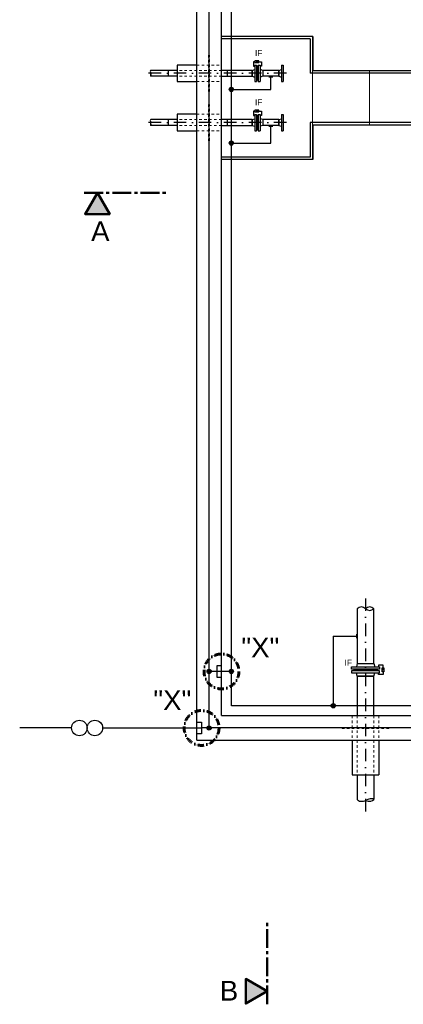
# Model space of a CAD drawing. Header units: millimetres. Extents: x -33264 to 5161179, y -3824 to 50989.
# Tile 1 of 25: x -33124 to -29236, y -3180 to 6806. Entities that reach past the tile are written whole.
import ezdxf

# ---------------------------------------------------------------- set-up
doc = ezdxf.new("R2010")
doc.units = ezdxf.units.MM
for name, pattern in [('DASHDOT', [25.4, 12.7, -6.35, 0, -6.35]), ('HIDDEN', [9.525, 6.35, -3.175]), ('JIS_02_1.0', [2, 1, -1]), ('MITTE2', [28.575, 19.05, -3.175, 3.175, -3.175])]:
    doc.linetypes.add(name, pattern=pattern)
for name, color, linetype in [('Beschriftung', 7, 'Continuous'), ('P-MU050ENTL', 7, 'Continuous'), ('P-MU150AUSL', 7, 'Continuous'), ('P-MU200EINL', 7, 'Continuous')]:
    doc.layers.add(name, color=color, linetype=linetype)
for name, color, linetype, lineweight in [('Trennstelle', 36, 'Continuous', 35), ('verz. Bandstahl 30x3_5mm auf Putz', 1, 'GRENZE1', 35), ('verz. Bandstahl 30x3_5mm im Beton', 5, 'GRENZE1', 35)]:
    doc.layers.add(name, color=color, linetype=linetype, lineweight=lineweight)
doc.styles.add('LBB3.5M1000', font='isocp.shx', dxfattribs={"height": 3.5})
doc.linetypes.add('GRENZE1', pattern='A,6.35,-2.54,[133,ltypeshp.shx,S=2.54,R=0,X=-2.54,Y=0],-2.54,25.4', length=36.83)

msp = doc.modelspace()

# ---------------------------------------------------------------- hatches: boundary and pattern name
h = msp.add_hatch(color=256)
h.dxf.hatch_style = 1
h.paths.add_polyline_path([(-30725.71, 6379.749), (-30716.339, 6374.339), (-30716.339, 6385.16)])
at = {"lineweight": 5}
h = msp.add_hatch(dxfattribs=at)
h.set_pattern_fill('NET3', color=256, angle=90)
h.set_pattern_definition([(90, (-73551.0945, -4154.639), (-3.175, 2e-16), []), (150, (-73551.0945, -4154.639), (-1.5875, -2.74963066), []), (210, (-73551.0945, -4154.639), (1.5875, -2.74963066), [])])
h.paths.add_polyline_path([(-30722.962, 6194.88), (-30704.962, 6194.88), (-30704.962, 6329.88), (-30722.962, 6329.88)])
h = msp.add_hatch(color=256)
h.dxf.hatch_style = 1
h.paths.add_polyline_path([(-30725.71, 5879.749), (-30716.339, 5874.339), (-30716.339, 5885.16)])
h = msp.add_hatch(dxfattribs=at)
h.set_pattern_fill('NET3', color=256, angle=90)
h.set_pattern_definition([(90, (-73551.0945, -4654.639), (-3.175, 2e-16), []), (150, (-73551.0945, -4654.639), (-1.5875, -2.74963066), []), (210, (-73551.0945, -4654.639), (1.5875, -2.74963066), [])])
h.paths.add_polyline_path([(-30722.962, 5694.88), (-30704.962, 5694.88), (-30704.962, 5829.88), (-30722.962, 5829.88)])
h = msp.add_hatch(color=256)
h.dxf.hatch_style = 1
h.paths.add_polyline_path([(-32336.24, 5050.503), (-32461.182, 4834.098), (-32211.299, 4834.098)])
h = msp.add_hatch(dxfattribs=at)
h.set_pattern_fill('NET3', color=256)
h.set_pattern_definition([(0, (15500.6995, 3421.809), (0, 3.175), []), (60, (15500.6995, 3421.809), (-2.74963066, 1.5875), []), (120, (15500.6995, 3421.809), (-2.74963066, -1.5875), [])])
h.paths.add_polyline_path([(-29735.709, 220.38), (-29735.709, 202.38), (-29500.709, 202.38), (-29500.709, 220.38)])
h = msp.add_hatch(color=256)
h.dxf.hatch_style = 1
h.paths.add_polyline_path([(-29440.705, 205.132), (-29446.116, 214.503), (-29435.295, 214.503)])
h = msp.add_hatch(color=256)
h.dxf.hatch_style = 1
h.paths.add_polyline_path([(-30616.006, -3047.394), (-30832.411, -3172.335), (-30832.411, -2922.453)])
at = {"layer": 'verz. Bandstahl 30x3_5mm auf Putz', "lineweight": -3}
h = msp.add_hatch(color=256, dxfattribs=at)
h.dxf.hatch_style = 1
edge = h.paths.add_edge_path()
edge.add_arc((-30978.506, 6098.961), 21.435, 0, 360)
h = msp.add_hatch(color=256, dxfattribs=at)
h.dxf.hatch_style = 1
edge = h.paths.add_edge_path()
edge.add_arc((-30978.506, 5555.006), 21.435, 0, 360)
h = msp.add_hatch(color=256, dxfattribs=at)
h.dxf.hatch_style = 1
edge = h.paths.add_edge_path()
edge.add_arc((-30978.506, 195.454), 21.435, 0, 360)
h = msp.add_hatch(color=256, dxfattribs=at)
h.dxf.hatch_style = 1
edge = h.paths.add_edge_path()
edge.add_arc((-29946.24, -152.62), 21.435, 0, 360)
at = {"layer": 'verz. Bandstahl 30x3_5mm im Beton', "lineweight": -3, "ltscale": 20}
h = msp.add_hatch(color=256, dxfattribs=at)
h.dxf.hatch_style = 1
edge = h.paths.add_edge_path()
edge.add_arc((-31203.506, 195.454), 21.435, 0, 360)
h = msp.add_hatch(color=256, dxfattribs=at)
h.dxf.hatch_style = 1
edge = h.paths.add_edge_path()
edge.add_arc((-31203.506, -377.62), 21.435, 0, 360)

# ---------------------------------------------------------------- linework, layer by layer
for p, q in [((-31328.506, -502.62), (-31328.506, 10247.38)), ((-31078.506, -252.62), (-31078.506, 9997.38)), ((-30153.506, 6637.38), (-31078.506, 6637.38)), ((-30178.506, 6612.38), (-31078.506, 6612.38)), ((-30178.506, 6612.38), (-30178.506, 6262.38)), ((-30153.506, 6637.38), (-30153.506, 6287.38)), ((-21578.506, 6262.38), (-30178.506, 6262.38)), ((-21578.506, 6287.38), (-30153.506, 6287.38)), ((-30178.506, 5762.38), (-30178.506, 5412.38)), ((-28502.543, 5762.38), (-30178.506, 5762.38)), ((-30153.506, 5737.38), (-30153.506, 5387.38)), ((-28503.506, 5737.38), (-30153.506, 5737.38)), ((-30178.506, 5412.38), (-31078.506, 5412.38)), ((-30153.506, 5387.38), (-31078.506, 5387.38)), ((-29534.059, 275.38), (-29525.709, 242.38)), ((-29500.709, 220.38), (-29500.709, 202.38)), ((-29702.359, 147.38), (-29534.059, 147.38)), ((-29534.059, 147.38), (-29525.709, 180.38)), ((-31078.506, -252.62), (-23178.506, -252.62)), ((-31328.506, -502.62), (-23428.506, -502.62))]:
    msp.add_line(p, q)
at = {"linetype": 'JIS_02_1.0', "lineweight": 18, "ltscale": 25}
for p, q in [((-31078.506, 6292.53), (-31528.506, 6292.53)), ((-31328.506, 6346.53), (-31078.506, 6346.53)), ((-31078.506, 6232.23), (-31528.506, 6232.23)), ((-31328.506, 6178.23), (-31078.506, 6178.23)), ((-31078.506, 5792.53), (-31528.506, 5792.53)), ((-31328.506, 5846.53), (-31078.506, 5846.53)), ((-31078.506, 5732.23), (-31528.506, 5732.23)), ((-31328.506, 5678.23), (-31078.506, 5678.23)), ((-29755.006, -252.62), (-29755.006, -502.62)), ((-29702.656, -252.62), (-29702.656, -852.62)), ((-29534.356, -252.62), (-29534.356, -852.62)), ((-29482.006, -252.62), (-29482.006, -502.62)), ((-29382.006, -372.62), (-29855.006, -372.62)), ((-29855.006, -382.62), (-29855.006, -372.62)), ((-29382.006, -382.62), (-29855.006, -382.62)), ((-29382.006, -382.62), (-29382.006, -372.62))]:
    msp.add_line(p, q, dxfattribs=at)
at = {"linetype": 'MITTE2', "lineweight": 50, "ltscale": 10}
for p, q in [((-32469.266, 5050.503), (-31613.557, 5050.503)), ((-30616.006, -3180.419), (-30616.006, -2324.711))]:
    msp.add_line(p, q, dxfattribs=at)
at = {"linetype": 'Continuous', "ltscale": 10}
msp.add_line((-29702.359, 147.38), (-29534.059, 147.38), dxfattribs=at)
at = {"color": 251, "lineweight": 5}
for points in [[(-31077.506, 6636.38), (-30154.506, 6636.38), (-30154.506, 5388.38), (-31077.506, 5388.38)], [(-29579.506, 6286.38), (-30154.506, 6286.38), (-30154.506, 5738.38), (-29579.506, 5738.38)], [(-29579.506, 5738.38), (-28579.506, 5738.38), (-28579.506, 6286.38), (-29579.506, 6286.38)]]:
    msp.add_lwpolyline(points, close=True, dxfattribs=at)
at = {"linetype": 'JIS_02_1.0', "lineweight": 18, "ltscale": 25}
for points in [[(-31208.506, 6078.23), (-31198.506, 6078.23), (-31198.506, 6446.53), (-31208.506, 6446.53)], [(-31208.506, 5578.23), (-31198.506, 5578.23), (-31198.506, 5946.53), (-31208.506, 5946.53)]]:
    msp.add_lwpolyline(points, close=True, dxfattribs=at)
for points in [[(-30739.71, 6379.749), (-30753.373, 6379.749), (-30753.373, 6335.203), (-30740.962, 6335.203)], [(-30719.462, 6379.749), (-30672.712, 6379.749), (-30672.712, 6335.203), (-30686.962, 6335.203)], [(-30739.71, 5879.749), (-30753.373, 5879.749), (-30753.373, 5835.203), (-30740.962, 5835.203)], [(-30719.462, 5879.749), (-30672.712, 5879.749), (-30672.712, 5835.203), (-30686.962, 5835.203)], [(-29440.705, 211.38), (-29440.705, 258.052), (-29485.252, 258.052), (-29485.252, 242.38)], [(-29440.705, 191.132), (-29440.705, 164.707), (-29485.252, 164.707), (-29485.252, 180.38)]]:
    msp.add_lwpolyline(points)
for points in [[(-30699.215, 6370.758), (-30699.215, 6388.74), (-30739.71, 6388.74), (-30739.71, 6370.758)], [(-30725.71, 6379.749), (-30716.339, 6374.339), (-30716.339, 6385.16)], [(-30699.215, 5870.758), (-30699.215, 5888.74), (-30739.71, 5888.74), (-30739.71, 5870.758)], [(-30725.71, 5879.749), (-30716.339, 5874.339), (-30716.339, 5885.16)], [(-29449.696, 231.627), (-29431.714, 231.627), (-29431.714, 191.132), (-29449.696, 191.132)], [(-29440.705, 205.132), (-29446.116, 214.503), (-29435.295, 214.503)]]:
    msp.add_lwpolyline(points, close=True)
at = {"lineweight": 50}
for points in [[(-32336.24, 5050.503), (-32461.182, 4834.098), (-32211.299, 4834.098)], [(-30616.006, -3047.394), (-30832.411, -3172.335), (-30832.411, -2922.453)]]:
    msp.add_lwpolyline(points, close=True, dxfattribs=at)
at = {"layer": 'Beschriftung', "linetype": 'DASHDOT', "lineweight": 60, "ltscale": 5}
for centre in [(-31078.506, 195.454), (-31280.102, -377.62)]:
    msp.add_circle(centre, 177.001, dxfattribs=at)
at = {"layer": 'P-MU050ENTL', "linetype": 'Continuous', "ltscale": 10}
for p, q in [((-31528.506, 6292.53), (-31795.606, 6292.53)), ((-31619.962, 6292.529), (-31619.962, 6232.229)), ((-30767.962, 6292.53), (-31078.506, 6292.53)), ((-30767.962, 6292.53), (-30740.962, 6299.764)), ((-30767.962, 6292.53), (-30767.962, 6232.23)), ((-30767.962, 6232.23), (-30767.962, 6292.53)), ((-30740.962, 6344.88), (-30722.962, 6344.88)), ((-30740.962, 6344.88), (-30740.962, 6179.88)), ((-30722.962, 6344.88), (-30722.962, 6179.88)), ((-30704.962, 6344.88), (-30686.962, 6344.88)), ((-30704.962, 6344.88), (-30704.962, 6179.88)), ((-30686.962, 6344.88), (-30686.962, 6179.88)), ((-30659.962, 6292.53), (-30686.962, 6299.764)), ((-30496.506, 6292.53), (-30659.962, 6292.53)), ((-30659.962, 6292.53), (-30659.962, 6232.23)), ((-30496.506, 6292.53), (-30469.506, 6299.764)), ((-30496.506, 6292.53), (-30496.506, 6232.23)), ((-30496.506, 6232.23), (-30496.506, 6292.53)), ((-30469.506, 6344.88), (-30451.506, 6344.88)), ((-30469.506, 6344.88), (-30469.506, 6179.88)), ((-30451.506, 6344.88), (-30451.506, 6179.88)), ((-31528.506, 6232.23), (-31796.036, 6232.23)), ((-31078.506, 6232.23), (-30767.962, 6232.23)), ((-30767.962, 6232.23), (-30740.962, 6224.995)), ((-30659.962, 6232.23), (-30686.962, 6224.995)), ((-30496.506, 6232.23), (-30659.962, 6232.23)), ((-30496.506, 6232.23), (-30469.506, 6224.995)), ((-30740.962, 6179.88), (-30729.101, 6179.88)), ((-30729.101, 6179.88), (-30722.962, 6179.88)), ((-30704.962, 6179.88), (-30686.962, 6179.88)), ((-30469.506, 6179.88), (-30457.645, 6179.88)), ((-30457.645, 6179.88), (-30451.506, 6179.88)), ((-31528.506, 5792.53), (-31795.606, 5792.53)), ((-31619.962, 5792.53), (-31619.962, 5732.23)), ((-30767.962, 5792.53), (-31078.506, 5792.53)), ((-30767.962, 5792.53), (-30740.962, 5799.764)), ((-30767.962, 5792.53), (-30767.962, 5732.23)), ((-30767.962, 5732.23), (-30767.962, 5792.53)), ((-30740.962, 5844.88), (-30722.962, 5844.88)), ((-30740.962, 5844.88), (-30740.962, 5679.88)), ((-30722.962, 5844.88), (-30722.962, 5679.88)), ((-30704.962, 5844.88), (-30686.962, 5844.88)), ((-30704.962, 5844.88), (-30704.962, 5679.88)), ((-30686.962, 5844.88), (-30686.962, 5679.88)), ((-30659.962, 5792.53), (-30686.962, 5799.764)), ((-30496.506, 5792.53), (-30659.962, 5792.53)), ((-30659.962, 5792.53), (-30659.962, 5732.23)), ((-30496.506, 5792.53), (-30469.506, 5799.764)), ((-30496.506, 5792.53), (-30496.506, 5732.23)), ((-30496.506, 5792.53), (-30496.506, 5732.23)), ((-30496.506, 5732.23), (-30496.506, 5792.53)), ((-30469.506, 5844.88), (-30451.506, 5844.88)), ((-30469.506, 5844.88), (-30469.506, 5679.88)), ((-30451.506, 5844.88), (-30451.506, 5679.88)), ((-31528.506, 5732.23), (-31796.036, 5732.23)), ((-31078.506, 5732.23), (-30767.962, 5732.23)), ((-30767.962, 5732.23), (-30740.962, 5724.995)), ((-30659.962, 5732.23), (-30686.962, 5724.995)), ((-30496.506, 5732.23), (-30659.962, 5732.23)), ((-30496.506, 5732.23), (-30469.506, 5724.995)), ((-30740.962, 5679.88), (-30729.101, 5679.88)), ((-30729.101, 5679.88), (-30722.962, 5679.88)), ((-30704.962, 5679.88), (-30686.962, 5679.88)), ((-30469.506, 5679.88), (-30457.645, 5679.88)), ((-30457.645, 5679.88), (-30451.506, 5679.88))]:
    msp.add_line(p, q, dxfattribs=at)
at = {"layer": 'P-MU050ENTL', "linetype": 'HIDDEN', "ltscale": 10}
for p, q in [((-31019.962, 6292.53), (-31019.962, 6232.23)), ((-31019.962, 5792.53), (-31019.962, 5732.23))]:
    msp.add_line(p, q, dxfattribs=at)
at = {"layer": 'P-MU050ENTL', "linetype": 'Continuous', "ltscale": 10}
for points in [[(-31328.506, 6346.53), (-31528.506, 6346.53), (-31528.506, 6178.23), (-31328.506, 6178.23)], [(-31328.506, 5846.53), (-31528.506, 5846.53), (-31528.506, 5678.23), (-31328.506, 5678.23)]]:
    msp.add_lwpolyline(points, dxfattribs=at)
for centre, major_axis, ratio, start_param, end_param in [((-31789.378, 6269.636), (-6.229, 22.894), 0.36338094, 0, 1.57079633), ((-31784.144, 6263.665), (-11.892, -31.435), 0.31179874, 4.8829269, 6.28318531), ((-31807.498, 6263.665), (11.892, -31.435), 0.31179874, 0, 1.57079633), ((-31789.378, 5769.636), (-6.229, 22.894), 0.36338094, 0, 1.57079633), ((-31784.144, 5763.665), (-11.892, -31.435), 0.31179874, 4.8829269, 6.28318531), ((-31807.498, 5763.665), (11.892, -31.435), 0.31179874, 0, 1.57079633)]:
    msp.add_ellipse(centre, major_axis=major_axis, ratio=ratio, start_param=start_param, end_param=end_param, dxfattribs=at)
at = {"layer": 'P-MU150AUSL', "linetype": 'Continuous', "ltscale": 10}
for p, q in [((-29534.356, 275.38), (-29534.356, 832.38)), ((-29702.359, 147.38), (-29702.656, -252.62)), ((-29534.059, 147.38), (-29702.359, 147.38)), ((-29534.356, -252.62), (-29534.356, 147.38)), ((-29755.006, -502.62), (-29755.006, -852.62)), ((-29482.006, -502.62), (-29482.006, -852.62)), ((-29755.006, -852.62), (-29482.006, -852.62)), ((-29702.656, -852.62), (-29702.656, -1101.603)), ((-29534.356, -852.62), (-29534.356, -1101.603))]:
    msp.add_line(p, q, dxfattribs=at)
for centre, start, end in [((-29660.285, 788.9), 45.9405322, 134.0594678), ((-29576.135, 788.9), 45.9405322, 134.0594678), ((-29576.135, 875.859), 225.9405322, 314.0594678)]:
    msp.add_arc(centre, 60.504, start, end, dxfattribs=at)
for centre, major_axis, ratio, start_param, end_param in [((-29599.996, -1131.371), (65.64, 29.769), 0.32393588, 0, 1.57079633), ((-29625.636, -1070.498), (-77.02, -31.104), 0.51427667, 0, 1.57079633), ((-29612.148, -1070.498), (77.02, -31.104), 0.51427667, 4.83132871, 6.28318531)]:
    msp.add_ellipse(centre, major_axis=major_axis, ratio=ratio, start_param=start_param, end_param=end_param, dxfattribs=at)
at = {"layer": 'P-MU200EINL', "linetype": 'DASHDOT', "ltscale": 10}
for p, q in [((-30419.354, 6262.38), (-31842.158, 6262.38)), ((-30419.354, 5762.38), (-31842.158, 5762.38)), ((-29618.209, 936.31), (-29618.209, -1268.622))]:
    msp.add_line(p, q, dxfattribs=at)
at = {"layer": 'P-MU200EINL'}
for points in [[(-30722.962, 6194.88), (-30704.962, 6194.88), (-30704.962, 6329.88), (-30722.962, 6329.88)], [(-30722.962, 5694.88), (-30704.962, 5694.88), (-30704.962, 5829.88), (-30722.962, 5829.88)]]:
    msp.add_lwpolyline(points, close=True, dxfattribs=at)
at = {"layer": 'Trennstelle', "lineweight": -3}
for p, q in [((-32597.215, -377.62), (-33123.604, -377.62)), ((-32283.08, -377.62), (-31280.102, -377.62))]:
    msp.add_line(p, q, dxfattribs=at)
for centre in [(-32518.681, -377.62), (-32361.614, -377.62)]:
    msp.add_circle(centre, 78.534, dxfattribs=at)
at = {"layer": 'verz. Bandstahl 30x3_5mm auf Putz', "lineweight": -3, "ltscale": 5}
for p, q in [((-30978.506, -152.62), (-30978.506, 9897.38)), ((-30599.669, 6226.301), (-30556.799, 6226.301)), ((-30578.234, 6098.961), (-30578.234, 6226.301)), ((-30978.506, 6098.961), (-30578.234, 6098.961)), ((-30599.669, 5726.301), (-30556.799, 5726.301)), ((-30578.234, 5555.006), (-30578.234, 5726.301)), ((-30978.506, 5555.006), (-30578.234, 5555.006)), ((-29946.24, 553.88), (-29708.963, 553.88)), ((-29946.24, 553.88), (-29946.24, -152.62)), ((-29708.963, 575.315), (-29708.963, 532.445)), ((-30978.506, 195.454), (-31126.91, 195.454)), ((-23278.506, -152.62), (-30978.506, -152.62))]:
    msp.add_line(p, q, dxfattribs=at)
for centre in [(-30978.506, 6098.961), (-30978.506, 5555.006), (-30978.506, 195.454), (-29946.24, -152.62)]:
    msp.add_circle(centre, 21.435, dxfattribs=at)
at = {"layer": 'verz. Bandstahl 30x3_5mm im Beton', "lineweight": -3, "ltscale": 20}
for p, q in [((-31203.506, -377.62), (-31203.506, 10122.38)), ((-31078.506, 253.687), (-31126.91, 253.687)), ((-31126.91, 253.687), (-31126.91, 137.221)), ((-31126.91, 195.454), (-31203.506, 195.454)), ((-31126.91, 137.221), (-31078.506, 137.221)), ((-31328.506, -319.387), (-31280.102, -319.387)), ((-31280.102, -319.387), (-31280.102, -435.853)), ((-23303.506, -377.62), (-31280.102, -377.62)), ((-31280.102, -435.853), (-31328.506, -435.853))]:
    msp.add_line(p, q, dxfattribs=at)
for centre in [(-31203.506, 195.454), (-31203.506, -377.62)]:
    msp.add_circle(centre, 21.435, dxfattribs=at)

# ---------------------------------------------------------------- texts
at = {"layer": 'Beschriftung', "char_height": 200, "attachment_point": 1, "style": 'LBB3.5M1000'}
for s, insert in [('{\\fArial|b0|i0|c0|p34;A}', (-32399.7, 4761.144)), ('{\\fArial|b0|i0|c0|p34;"X"}', (-30877.214, 539.595)), ('{\\fArial|b0|i0|c0|p34;"X"}', (-31769.268, 4.551)), ('{\\fArial|b0|i0|c0|p34;B}', (-31094.921, -2942.796))]:
    msp.add_mtext_dynamic_manual_height_columns(s, width=221.06718, gutter_width=17.5, heights=[0], dxfattribs=dict(at, insert=insert))

# ---------------------------------------------------------------- next in the draw order: texts
at = {"layer": 'Beschriftung', "char_height": 60, "width": 111.95845, "attachment_point": 1, "style": 'LBB3.5M1000', "bg_fill": 2}
for insert in [(-30738.016, 6498.951), (-30738.016, 5998.951), (-29830.557, 314.658)]:
    msp.add_mtext('{\\fArial|b0|i0|c0|p34;\\C256;IF}', dxfattribs=dict(at, insert=insert))

# ---------------------------------------------------------------- next in the draw order: linework, layer by layer
for p, q in [((-29735.709, 220.38), (-29735.709, 202.38)), ((-29702.359, 275.38), (-29710.709, 242.38)), ((-29702.359, 275.38), (-29534.059, 275.38)), ((-29702.359, 147.38), (-29710.709, 180.38))]:
    msp.add_line(p, q)
for points in [[(-29760.709, 242.38), (-29475.709, 242.38), (-29475.709, 220.38), (-29760.709, 220.38)], [(-29760.709, 180.38), (-29475.709, 180.38), (-29475.709, 202.38), (-29760.709, 202.38)]]:
    msp.add_lwpolyline(points, close=True)
at = {"layer": 'P-MU150AUSL', "linetype": 'Continuous', "ltscale": 10}
msp.add_line((-29702.359, 832.38), (-29702.359, 275.38), dxfattribs=at)

doc.saveas('drawing.dxf')
